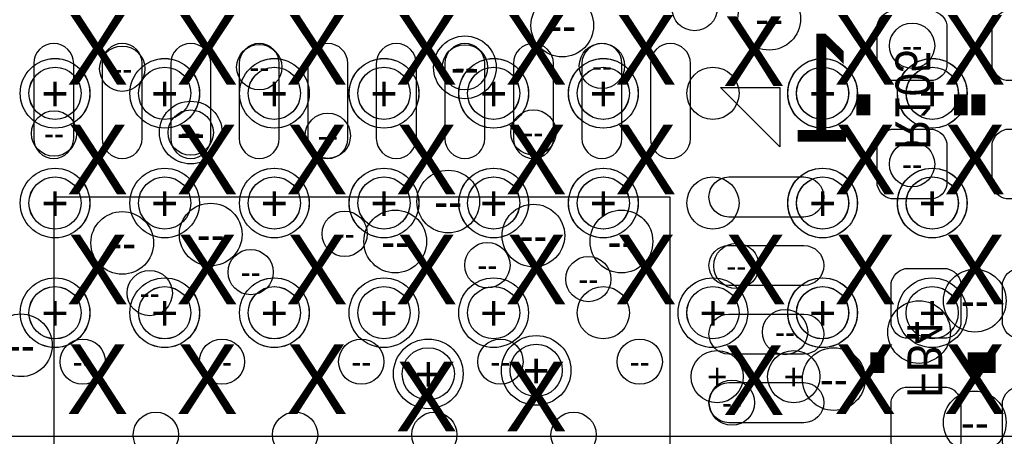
# Model space of a CAD drawing. Extents: x -22 to 398, y -34 to 263.
# Tile 9 of 39: x 27.37 to 34.56, y 12.06 to 15.1. Entities that reach past the tile are written whole.
import ezdxf
from ezdxf.enums import TextEntityAlignment as Align

# ---------------------------------------------------------------- set-up
doc = ezdxf.new("R2010")
doc.units = 0
for name, color, linetype in [('ASSY_BOT', 17, 'CONTINUOUS'), ('BOT', 16, 'CONTINUOUS'), ('DRILL', 12, 'CONTINUOUS'), ('SILK_BOT', 13, 'CONTINUOUS'), ('SILK_TOP', 14, 'CONTINUOUS'), ('TOP', 15, 'CONTINUOUS')]:
    doc.layers.add(name, color=color, linetype=linetype)

# ---------------------------------------------------------------- blocks, each defined once
blk = doc.blocks.new('FIGURE_CIRCLE')
blk.add_circle((0, 0), 0.5)

msp = doc.modelspace()

# ---------------------------------------------------------------- linework, layer by layer
at = {"layer": 'BOT'}
for points in [[(33.6296, 14.7574), (33.6296, 15.0622, -0.294587), (33.7312, 15.1638), (34.036, 15.1638, -0.294587), (34.1376, 15.0622), (34.1376, 14.7574, -0.294587), (34.036, 14.6558), (33.7312, 14.6558, -0.294587)], [(34.4678, 14.7574), (34.4678, 15.0622, -0.294587), (34.5694, 15.1638), (34.8742, 15.1638, -0.294587), (34.9758, 15.0622), (34.9758, 14.7574, -0.294587), (34.8742, 14.6558), (34.5694, 14.6558, -0.294587)], [(27.474418, 14.780006), (27.474418, 14.233906, 1), (27.766518, 14.233906), (27.766518, 14.780006, 1)], [(27.97429, 14.780006), (27.97429, 14.233906, 1), (28.26639, 14.233906), (28.26639, 14.780006, 1)], [(28.474416, 14.780006), (28.474416, 14.233906, 1), (28.766516, 14.233906), (28.766516, 14.780006, 1)], [(28.974288, 14.780006), (28.974288, 14.233906, 1), (29.266388, 14.233906), (29.266388, 14.780006, 1)], [(29.474414, 14.780006), (29.474414, 14.233906, 1), (29.766514, 14.233906), (29.766514, 14.780006, 1)], [(29.974286, 14.780006), (29.974286, 14.233906, 1), (30.266386, 14.233906), (30.266386, 14.780006, 1)], [(30.474412, 14.780006), (30.474412, 14.233906, 1), (30.766512, 14.233906), (30.766512, 14.780006, 1)], [(30.974284, 14.780006), (30.974284, 14.233906, 1), (31.266384, 14.233906), (31.266384, 14.780006, 1)], [(31.47441, 14.780006), (31.47441, 14.233906, 1), (31.76651, 14.233906), (31.76651, 14.780006, 1)], [(31.974282, 14.780006), (31.974282, 14.233906, 1), (32.266382, 14.233906), (32.266382, 14.780006, 1)], [(33.6296, 13.8938), (33.6296, 14.1986, -0.294587), (33.7312, 14.3002), (34.036, 14.3002, -0.294587), (34.1376, 14.1986), (34.1376, 13.8938, -0.294587), (34.036, 13.7922), (33.7312, 13.7922, -0.294587)], [(34.4678, 13.8938), (34.4678, 14.1986, -0.294587), (34.5694, 14.3002), (34.8742, 14.3002, -0.294587), (34.9758, 14.1986), (34.9758, 13.8938, -0.294587), (34.8742, 13.7922), (34.5694, 13.7922, -0.294587)], [(33.093406, 13.660882), (32.547306, 13.660882, -1), (32.547306, 13.952982), (33.093406, 13.952982, -1)], [(33.093406, 13.16101), (32.547306, 13.16101, -1), (32.547306, 13.45311), (33.093406, 13.45311, -1)], [(34.2392, 13.1826), (34.2392, 12.8778, -0.294587), (34.1376, 12.7762), (33.8328, 12.7762, -0.294587), (33.7312, 12.8778), (33.7312, 13.1826, -0.294587), (33.8328, 13.2842), (34.1376, 13.2842, -0.294587)], [(35.052, 13.1826), (35.052, 12.8778, -0.294587), (34.9504, 12.7762), (34.6456, 12.7762, -0.294587), (34.544, 12.8778), (34.544, 13.1826, -0.294587), (34.6456, 13.2842), (34.9504, 13.2842, -0.294587)], [(33.093406, 12.660884), (32.547306, 12.660884, -1), (32.547306, 12.952984), (33.093406, 12.952984, -1)], [(33.093406, 12.161012), (32.547306, 12.161012, -1), (32.547306, 12.453112), (33.093406, 12.453112, -1)], [(34.2392, 12.319), (34.2392, 12.0142, -0.294587), (34.1376, 11.9126), (33.8328, 11.9126, -0.294587), (33.7312, 12.0142), (33.7312, 12.319, -0.294587), (33.8328, 12.4206), (34.1376, 12.4206, -0.294587)], [(35.052, 12.319), (35.052, 12.0142, -0.294587), (34.9504, 11.9126), (34.6456, 11.9126, -0.294587), (34.544, 12.0142), (34.544, 12.319, -0.294587), (34.6456, 12.4206), (34.9504, 12.4206, -0.294587)]]:
    msp.add_lwpolyline(points, format="xyb", close=True, dxfattribs=at)
msp.add_lwpolyline([(32.1183, 9.3091), (32.1183, 13.8049), (27.6225, 13.8049), (27.6225, 9.3091)], close=True, dxfattribs=at)
at = {"layer": 'SILK_BOT'}
msp.add_lwpolyline([(32.4866, 14.605), (32.9184, 14.605), (32.9184, 14.1732)], close=True, dxfattribs=at)
at = {"layer": 'SILK_BOT', "const_width": 0.1016}
for points in [[(33.528, 14.4018), (33.528, 14.5542)], [(34.2392, 14.4018), (34.2392, 14.5542)], [(34.3662, 14.4018), (34.3662, 14.5542)], [(33.6296, 12.6746), (33.6296, 12.5222)], [(34.3408, 12.6746), (34.3408, 12.5222)], [(34.4424, 12.6746), (34.4424, 12.5222)]]:
    msp.add_lwpolyline(points, dxfattribs=at)
at = {"layer": 'SILK_TOP'}
msp.add_lwpolyline([(25.129998, 33.062926), (25.129998, 12.062714), (46.13021, 12.062714), (46.13021, 33.062926)], close=True, dxfattribs=at)
at = {"layer": 'TOP'}
for centre in [(27.63012, 14.562836), (28.43022, 14.562836), (29.230066, 14.562836), (30.030166, 14.562836), (30.830012, 14.562836), (31.630112, 14.562836), (32.430212, 14.562836), (33.230058, 14.562836), (34.030158, 14.562836), (27.63012, 13.762736), (28.43022, 13.762736), (29.230066, 13.762736), (30.030166, 13.762736), (30.830012, 13.762736), (31.630112, 13.762736), (32.430212, 13.762736), (33.230058, 13.762736), (34.030158, 13.762736), (27.63012, 12.96289), (28.43022, 12.96289), (29.230066, 12.96289), (30.030166, 12.96289), (30.830012, 12.96289), (31.630112, 12.96289), (32.430212, 12.96289), (33.230058, 12.96289), (34.030158, 12.96289)]:
    msp.add_circle(centre, 0.1905, dxfattribs=at)

# ---------------------------------------------------------------- block references
at = {"layer": 'DRILL'}
for p, xscale, yscale in [((32.296354, 15.18412), 0.3302, 0.3302), ((32.84093, 15.106396), 0.4572, 0.4572), ((31.331154, 15.05712), 0.4572, 0.4572), ((33.8836, 14.9098), 0.3302, 0.3302), ((30.620462, 14.75232), 0.4572, 0.4572), ((28.12034, 14.741906), 0.3302, 0.3302), ((29.120338, 14.753336), 0.3302, 0.3302), ((30.620462, 14.75232), 0.3302, 0.3302), ((31.62046, 14.762226), 0.3302, 0.3302), ((27.63012, 14.562582), 0.508, 0.508), ((27.630374, 14.562836), 0.508, 0.508), ((28.43022, 14.562582), 0.508, 0.508), ((28.430474, 14.562836), 0.508, 0.508), ((29.230066, 14.562582), 0.508, 0.508), ((29.230574, 14.562836), 0.508, 0.508), ((30.029912, 14.562582), 0.508, 0.508), ((30.030674, 14.562836), 0.508, 0.508), ((30.830012, 14.562582), 0.508, 0.508), ((30.830774, 14.562836), 0.508, 0.508), ((31.630112, 14.562582), 0.508, 0.508), ((31.630874, 14.562836), 0.508, 0.508), ((33.229804, 14.562582), 0.508, 0.508), ((33.231074, 14.562836), 0.508, 0.508), ((34.029904, 14.562582), 0.508, 0.508), ((34.031174, 14.562836), 0.508, 0.508), ((27.630374, 14.562836), 0.381, 0.381), ((28.430474, 14.562836), 0.381, 0.381), ((29.230574, 14.562836), 0.381, 0.381), ((30.030674, 14.562836), 0.381, 0.381), ((30.830774, 14.562836), 0.381, 0.381), ((31.630874, 14.562836), 0.381, 0.381), ((33.231074, 14.562836), 0.381, 0.381), ((34.031174, 14.562836), 0.381, 0.381), ((28.620466, 14.276832), 0.4572, 0.4572), ((28.620466, 14.276832), 0.3302, 0.3302), ((31.120334, 14.27734), 0.3302, 0.3302), ((27.622754, 14.26972), 0.3302, 0.3302), ((29.620464, 14.25321), 0.3302, 0.3302), ((33.8836, 14.0462), 0.3302, 0.3302), ((27.63012, 13.762736), 0.508, 0.508), ((27.630374, 13.762736), 0.508, 0.508), ((28.43022, 13.762736), 0.508, 0.508), ((29.230066, 13.762736), 0.508, 0.508), ((29.230574, 13.762736), 0.508, 0.508), ((30.029912, 13.762736), 0.508, 0.508), ((30.030674, 13.762736), 0.508, 0.508), ((30.830012, 13.762736), 0.508, 0.508), ((30.830774, 13.762736), 0.508, 0.508), ((31.630112, 13.762736), 0.508, 0.508), ((31.630874, 13.762736), 0.508, 0.508), ((33.229804, 13.762736), 0.508, 0.508), ((33.231074, 13.762736), 0.508, 0.508), ((34.029904, 13.762736), 0.508, 0.508), ((34.031174, 13.762736), 0.508, 0.508), ((27.630374, 13.762736), 0.381, 0.381), ((29.230574, 13.762736), 0.381, 0.381), ((30.030674, 13.762736), 0.381, 0.381), ((30.49905, 13.77315), 0.4572, 0.4572), ((30.830774, 13.762736), 0.381, 0.381), ((31.630874, 13.762736), 0.381, 0.381), ((33.231074, 13.762736), 0.381, 0.381), ((34.031174, 13.762736), 0.381, 0.381), ((28.765754, 13.53312), 0.4572, 0.4572), ((31.120334, 13.5255), 0.4572, 0.4572), ((28.12034, 13.471906), 0.4572, 0.4572), ((29.7434, 13.5382), 0.3302, 0.3302), ((30.111954, 13.48232), 0.4572, 0.4572), ((31.762954, 13.48232), 0.4572, 0.4572), ((30.7848, 13.3096), 0.3302, 0.3302), ((32.601154, 13.30452), 0.3302, 0.3302), ((29.0576, 13.2588), 0.3302, 0.3302), ((31.5214, 13.208), 0.3302, 0.3302), ((28.321, 13.1064), 0.3302, 0.3302), ((34.341054, 13.05052), 0.4572, 0.4572), ((27.63012, 12.96289), 0.508, 0.508), ((27.630374, 12.962636), 0.508, 0.508), ((27.630374, 12.962636), 0.381, 0.381), ((28.43022, 12.96289), 0.508, 0.508), ((28.430474, 12.962636), 0.508, 0.508), ((28.430474, 12.962636), 0.381, 0.381), ((29.230066, 12.96289), 0.508, 0.508), ((29.230574, 12.962636), 0.508, 0.508), ((29.230574, 12.962636), 0.381, 0.381), ((30.029912, 12.96289), 0.508, 0.508), ((30.830012, 12.96289), 0.508, 0.508), ((32.429958, 12.96289), 0.508, 0.508), ((32.429958, 12.96289), 0.381, 0.381), ((33.229804, 12.96289), 0.508, 0.508), ((33.231074, 12.962636), 0.508, 0.508), ((33.231074, 12.962636), 0.381, 0.381), ((34.029904, 12.96289), 0.508, 0.508), ((34.029904, 12.96289), 0.381, 0.381), ((33.934654, 12.82192), 0.4572, 0.4572), ((27.3812, 12.7254), 0.4572, 0.4572), ((32.956754, 12.82192), 0.3302, 0.3302), ((31.140654, 12.54252), 0.508, 0.508), ((27.832304, 12.60602), 0.3302, 0.3302), ((28.848304, 12.60602), 0.3302, 0.3302), ((29.864304, 12.60602), 0.3302, 0.3302), ((30.353254, 12.51712), 0.508, 0.508), ((30.880304, 12.60602), 0.3302, 0.3302), ((31.140654, 12.54252), 0.381, 0.381), ((31.896304, 12.60602), 0.3302, 0.3302), ((30.353254, 12.51712), 0.381, 0.381), ((32.4612, 12.4968), 0.381, 0.381), ((33.02, 12.4968), 0.381, 0.381), ((33.312354, 12.47902), 0.4572, 0.4572), ((32.568896, 12.307062), 0.3302, 0.3302), ((34.341054, 12.16279), 0.4572, 0.4572), ((28.365704, 12.07262), 0.3302, 0.3302), ((29.381704, 12.07262), 0.3302, 0.3302), ((30.397704, 12.07262), 0.3302, 0.3302), ((31.413704, 12.07262), 0.3302, 0.3302)]:
    msp.add_blockref('FIGURE_CIRCLE', p, dxfattribs=dict(at, xscale=xscale, yscale=yscale))

# ---------------------------------------------------------------- texts
at = {"layer": 'ASSY_BOT', "text_generation_flag": 2, "width": 0.9}
for s, p in [('R105', (33.76168, 14.5161)), ('FB4', (33.849564, 12.6238))]:
    msp.add_text(s, height=0.254, rotation=270, dxfattribs=at).set_placement(p, align=Align.CENTER)
at = {"layer": 'DRILL'}
for s, height, p in [('X', 0.508, (27.940254, 14.87932)), ('X', 0.508, (28.740354, 14.87932)), ('X', 0.508, (29.540454, 14.87932)), ('X', 0.508, (30.340554, 14.87932)), ('X', 0.508, (31.140654, 14.87932)), ('X', 0.508, (31.940754, 14.87932)), ('X', 0.508, (32.728662, 14.870938)), ('--', 0.2286, (32.84093, 15.106396)), ('X', 0.508, (33.540954, 14.87932)), ('X', 0.508, (34.341054, 14.87932)), ('--', 0.2286, (31.331154, 15.05712)), ('--', 0.1651, (33.8836, 14.9098)), ('--', 0.1651, (28.12034, 14.741906)), ('--', 0.1651, (29.120338, 14.753336)), ('--', 0.2286, (30.620462, 14.75232)), ('--', 0.1651, (30.620462, 14.75232)), ('--', 0.1651, (31.62046, 14.762226)), ('+', 0.254, (27.63012, 14.562582)), ('+', 0.254, (27.630374, 14.562836)), ('+', 0.1905, (27.630374, 14.562836)), ('+', 0.254, (28.43022, 14.562582)), ('+', 0.254, (28.430474, 14.562836)), ('+', 0.1905, (28.430474, 14.562836)), ('+', 0.254, (29.230066, 14.562582)), ('+', 0.254, (29.230574, 14.562836)), ('+', 0.1905, (29.230574, 14.562836)), ('+', 0.254, (30.029912, 14.562582)), ('+', 0.254, (30.030674, 14.562836)), ('+', 0.1905, (30.030674, 14.562836)), ('+', 0.254, (30.830012, 14.562582)), ('+', 0.254, (30.830774, 14.562836)), ('+', 0.1905, (30.830774, 14.562836)), ('+', 0.254, (31.630112, 14.562582)), ('+', 0.254, (31.630874, 14.562836)), ('+', 0.1905, (31.630874, 14.562836)), ('+', 0.254, (33.229804, 14.562582)), ('+', 0.254, (33.231074, 14.562836)), ('+', 0.1905, (33.231074, 14.562836)), ('+', 0.254, (34.029904, 14.562582)), ('+', 0.254, (34.031174, 14.562836)), ('+', 0.1905, (34.031174, 14.562836)), ('X', 0.508, (27.940254, 14.07922)), ('X', 0.508, (28.740354, 14.07922)), ('X', 0.508, (29.540454, 14.07922)), ('X', 0.508, (30.340554, 14.07922)), ('X', 0.508, (31.140654, 14.07922)), ('X', 0.508, (31.940754, 14.07922)), ('X', 0.508, (33.540954, 14.07922)), ('X', 0.508, (34.341054, 14.07922)), ('--', 0.1651, (27.622754, 14.26972)), ('--', 0.2286, (28.620466, 14.276832)), ('--', 0.1651, (28.620466, 14.276832)), ('--', 0.1651, (29.620464, 14.25321)), ('--', 0.1651, (31.120334, 14.27734)), ('--', 0.1651, (33.8836, 14.0462)), ('+', 0.254, (27.63012, 13.762736)), ('+', 0.254, (27.630374, 13.762736)), ('+', 0.1905, (27.630374, 13.762736)), ('+', 0.254, (28.43022, 13.762736)), ('+', 0.254, (29.230066, 13.762736)), ('+', 0.254, (29.230574, 13.762736)), ('+', 0.1905, (29.230574, 13.762736)), ('+', 0.254, (30.029912, 13.762736)), ('+', 0.254, (30.030674, 13.762736)), ('+', 0.1905, (30.030674, 13.762736)), ('+', 0.254, (30.830012, 13.762736)), ('+', 0.254, (30.830774, 13.762736)), ('+', 0.1905, (30.830774, 13.762736)), ('+', 0.254, (31.630112, 13.762736)), ('+', 0.254, (31.630874, 13.762736)), ('+', 0.1905, (31.630874, 13.762736)), ('+', 0.254, (33.229804, 13.762736)), ('+', 0.254, (33.231074, 13.762736)), ('+', 0.1905, (33.231074, 13.762736)), ('+', 0.254, (34.029904, 13.762736)), ('+', 0.254, (34.031174, 13.762736)), ('+', 0.1905, (34.031174, 13.762736)), ('--', 0.2286, (30.49905, 13.77315)), ('X', 0.508, (27.940254, 13.27912)), ('X', 0.508, (28.740354, 13.27912)), ('--', 0.2286, (28.765754, 13.53312)), ('X', 0.508, (29.540454, 13.27912)), ('--', 0.1651, (29.7434, 13.5382)), ('X', 0.508, (30.340554, 13.27912)), ('X', 0.508, (31.140654, 13.27912)), ('--', 0.2286, (31.120334, 13.5255)), ('X', 0.508, (31.940754, 13.27912)), ('X', 0.508, (32.740854, 13.27912)), ('X', 0.508, (33.540954, 13.27912)), ('X', 0.508, (34.341054, 13.27912)), ('--', 0.2286, (28.12034, 13.471906)), ('--', 0.2286, (30.111954, 13.48232)), ('--', 0.2286, (31.762954, 13.48232)), ('--', 0.1651, (30.7848, 13.3096)), ('--', 0.1651, (32.601154, 13.30452)), ('--', 0.1651, (29.0576, 13.2588)), ('--', 0.1651, (31.5214, 13.208)), ('--', 0.1651, (28.321, 13.1064)), ('+', 0.254, (27.63012, 12.96289)), ('+', 0.254, (27.630374, 12.962636)), ('+', 0.1905, (27.630374, 12.962636)), ('+', 0.254, (28.43022, 12.96289)), ('+', 0.254, (28.430474, 12.962636)), ('+', 0.1905, (28.430474, 12.962636)), ('+', 0.254, (29.230066, 12.96289)), ('+', 0.254, (29.230574, 12.962636)), ('+', 0.1905, (29.230574, 12.962636)), ('+', 0.254, (30.029912, 12.96289)), ('+', 0.254, (30.830012, 12.96289)), ('+', 0.254, (32.429958, 12.96289)), ('+', 0.1905, (32.429958, 12.96289)), ('+', 0.254, (33.229804, 12.96289)), ('+', 0.254, (33.231074, 12.962636)), ('+', 0.1905, (33.231074, 12.962636)), ('+', 0.254, (34.029904, 12.96289)), ('+', 0.1905, (34.029904, 12.96289)), ('--', 0.2286, (34.341054, 13.05052)), ('--', 0.1651, (32.956754, 12.82192)), ('--', 0.2286, (33.934654, 12.82192)), ('X', 0.508, (27.940254, 12.47902)), ('X', 0.508, (28.740354, 12.47902)), ('X', 0.508, (29.540454, 12.47902)), ('X', 0.508, (32.728662, 12.470638)), ('X', 0.508, (33.540954, 12.47902)), ('X', 0.508, (34.341054, 12.47902)), ('--', 0.2286, (27.3812, 12.7254)), ('--', 0.1651, (27.832304, 12.60602)), ('--', 0.1651, (28.848304, 12.60602)), ('--', 0.1651, (29.864304, 12.60602)), ('X', 0.508, (30.340554, 12.35202)), ('+', 0.254, (30.353254, 12.51712)), ('+', 0.1905, (30.353254, 12.51712)), ('--', 0.1651, (30.880304, 12.60602)), ('X', 0.508, (31.140654, 12.35202)), ('+', 0.254, (31.140654, 12.54252)), ('+', 0.1905, (31.140654, 12.54252)), ('--', 0.1651, (31.896304, 12.60602)), ('+', 0.1905, (32.4612, 12.4968)), ('+', 0.1905, (33.02, 12.4968)), ('--', 0.2286, (33.312354, 12.47902)), ('--', 0.1651, (32.568896, 12.307062)), ('--', 0.2286, (34.341054, 12.16279))]:
    msp.add_text(s, height=height, dxfattribs=at).set_placement(p, align=Align.MIDDLE_CENTER)
at = {"layer": 'SILK_BOT', "text_generation_flag": 2, "width": 0.774194}
msp.add_text('1', height=0.7874, dxfattribs=at).set_placement((33.236154, 14.210538), align=Align.CENTER)

doc.saveas('drawing.dxf')
